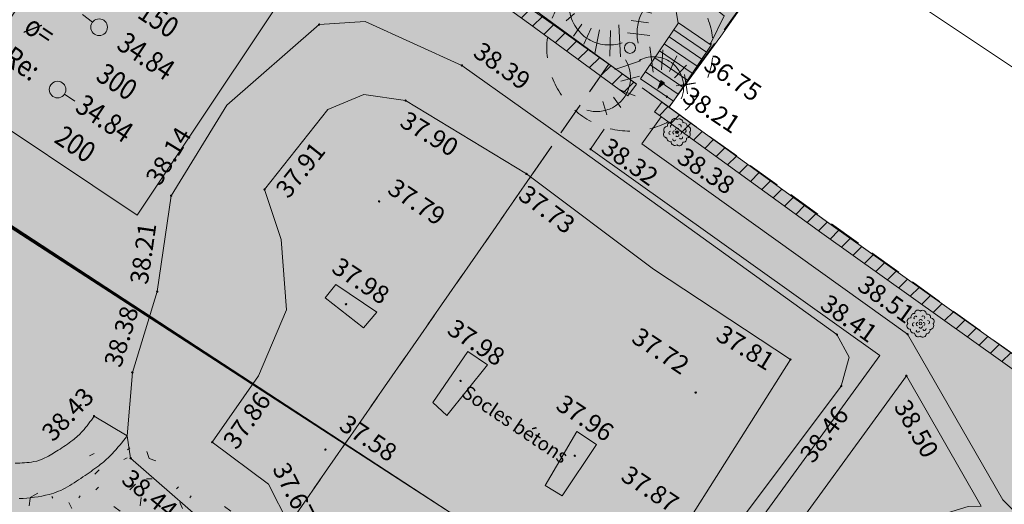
# Model space of a CAD drawing. Header units: metres. Extents: x 1711737 to 1712435, y 9275977 to 9276516.
# Tile 9 of 33: x 1711993 to 1712028, y 9276138 to 9276156. Entities that reach past the tile are written whole.
import ezdxf
from ezdxf.enums import TextEntityAlignment as Align

# ---------------------------------------------------------------- set-up
doc = ezdxf.new("R2010")
doc.units = ezdxf.units.M
doc.header["$LTSCALE"] = 5
doc.header["$PDMODE"] = 32
doc.header["$PDSIZE"] = 0.05
doc.linetypes.add('Parcelle', pattern=[1.2, 0.8, -0.4])
doc.layers.get('0').update_dxf_attribs({"lineweight": 15})
doc.layers.add('_sh_lot1', color=7, linetype='Continuous', lineweight=15, true_color=0xffffd7)
for name, color, linetype, lineweight in [('CL_cloture', 7, 'Continuous', 13), ('CL_cloture.gra', 7, 'Continuous', 9), ('FA_facade', 7, 'Continuous', 15), ('L6', 11, 'Parcelle', 13), ('LA_limite-apparente', 8, 'Continuous', 13), ('LF_limite-frise', 8, 'Continuous', 13), ('MA_assainissement.txt', 5, 'Continuous', 9), ('MR_topo', 7, 'Continuous', 5), ('MR_topo.alt', 7, 'Continuous', 9), ('MU_mur', 7, 'Continuous', 13), ('MU_mur.hah', 147, 'Continuous', 13), ('MV_voirie', 7, 'Continuous', 13), ('TA_talus', 94, 'Continuous', 13), ('TH_talus-haut', 92, 'Continuous', 13), ('VE_Vegetation', 96, 'Continuous', 9)]:
    doc.layers.add(name, color=color, linetype=linetype, lineweight=lineweight)
doc.styles.add('Ass-Style', font='simplex.shx')
doc.styles.add('NUV', font='arial.ttf')
doc.styles.add('Simplex 1.0', font='Simplex.shx', dxfattribs={"height": 0.2})
pattern_1 = [(45, (0, 0), (-0.353553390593, 0.353553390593), [])]

# ---------------------------------------------------------------- blocks, each defined once
blk = doc.blocks.new('PointTopo')
at = {"color": 0}
blk.add_point((0, 0), dxfattribs=at)
at = {"layer": 'MR_topo.alt', "style": 'Simplex 1.0'}
blk.add_attdef('ALT', text='', height=0.65, dxfattribs=at).set_placement((0.25, -0.25), align=Align.TOP_LEFT)
blk = doc.blocks.new('Hvg')
at = {"color": 0}
blk.add_circle((0, 0), 0.0516, dxfattribs=at)
for centre, radius, start, end in [((-0.218, 0.24), 0.125, 83.4353, 192.7267), ((-0.086, 0.371), 0.118, 43.6925, 183.5969), ((0.078, 0.342), 0.135, 358.4583, 125.1928), ((-0.343, 0.077), 0.135, 88.4583, 215.1928), ((-0.23, -0.028), 0.0628, 90.5895, 253.7127), ((-0.177, 0.208), 0.0582, 40.5494, 221.5178), ((-0.093, -0.018), 0.0628, 90.5895, 253.7127), ((0.006, 0.093), 0.0582, 9.1467, 190.1151), ((0.092, 0.212), 0.0628, 330.5895, 133.7127), ((0.105, -0.014), 0.0582, 280.5494, 101.5178), ((0.241, 0.217), 0.125, 353.4353, 102.7267), ((0.269, 0.048), 0.0582, 280.5494, 101.5178), ((0.372, 0.085), 0.118, 313.6925, 93.5969), ((-0.372, -0.086), 0.118, 133.6925, 273.5969), ((-0.241, -0.219), 0.125, 173.4353, 282.7267), ((-0.078, -0.344), 0.135, 178.4583, 305.1928), ((-0.093, -0.258), 0.0582, 160.5494, 341.5178), ((0.006, -0.102), 0.0628, 210.5895, 13.7127), ((0.138, -0.187), 0.0628, 210.5895, 13.7127), ((0.218, -0.242), 0.125, 263.4353, 12.7267), ((0.343, -0.079), 0.135, 268.4583, 35.1928), ((0.086, -0.373), 0.118, 223.6925, 3.5969)]:
    blk.add_arc(centre, radius, start, end, dxfattribs=at)
blk = doc.blocks.new('Gv1')
at = {"color": 0}
blk.add_circle((0, 0), 0.5, dxfattribs=at)
blk = doc.blocks.new('Gv4')
at = {"color": 0, "linetype": 'ByBlock', "flags": 128}
for points in [[(0.0488, 0.0281, -0.078792), (0.0437, 0.1142, -0.078792), (0.0655, 0.1977, -0.119413), (0.144, 0.3009, -0.119413), (0.2611, 0.3567)], [(-0.047, 0.0303, -0.110101), (-0.151, 0.0187, -0.110101), (-0.2501, 0.0523, -0.122637), (-0.3318, 0.1348, -0.122637), (-0.3653, 0.2461)], [(0.0549, -0.0755, -0.130638), (0.1454, -0.0536, -0.130638), (0.2349, -0.0795, -0.18166), (0.314, -0.1795, -0.18166), (0.3077, -0.3069)], [(-0.0269, -0.0721, -0.207851), (-0.0039, -0.2327, -0.207851), (-0.1056, -0.3592, -0.09749), (-0.181, -0.3816, -0.09749), (-0.2592, -0.3738)]]:
    blk.add_lwpolyline(points, format="xyb", dxfattribs=at)
for points in [[(0.2252, 0.3607), (0.2416, 0.324)], [(0.0848, 0.2983), (0.1702, 0.2502)], [(0.1611, 0.3382), (0.2001, 0.2956)], [(-0.3836, 0.162), (-0.3342, 0.2059)], [(0.0408, 0.2307), (0.1307, 0.2086)], [(-0.3397, 0.0705), (-0.2885, 0.1419)], [(-0.0562, -0.0538), (-0.0672, 0.1382)], [(0.0066, 0.1635), (0.1108, 0.1498)], [(-0.2775, 0.0212), (-0.2336, 0.1181)], [(-0.2117, -0.0337), (-0.1824, 0.1089)], [(-0.1202, -0.0501), (-0.1165, 0.1035)], [(-0.0147, 0.0899), (0.1188, 0.0733)], [(0.1389, -0.1454), (0.1202, 0.0056)], [(0.1899, -0.1327), (0.1973, -0.0124)], [(0.2373, -0.1417), (0.2807, -0.0484)], [(-0.0909, -0.1306), (0.0627, -0.0776)], [(0.2684, -0.1793), (0.3396, -0.1048)], [(-0.0544, -0.2001), (0.0572, -0.1708)], [(0.3011, -0.2283), (0.3928, -0.2111)], [(-0.0983, -0.2952), (-0.0544, -0.3574)], [(-0.0653, -0.2495), (0.0316, -0.2879)], [(-0.1623, -0.3226), (-0.1385, -0.4013)]]:
    blk.add_lwpolyline(points, dxfattribs=at)
at = {"color": 0, "linetype": 'ByBlock'}
for start, end in [(90, 103.84615), (62.30769, 76.15385), (117.69231, 131.53846), (34.61539, 48.46154), (145.38461, 159.23077), (6.92308, 20.76923), (173.07692, 186.92308), (339.23077, 353.07692), (200.76923, 214.61538), (311.53846, 325.38461), (228.46154, 242.30769), (283.84615, 297.69231), (256.15385, 270)]:
    blk.add_arc((0, 0), 0.5, start, end, dxfattribs=at)
blk = doc.blocks.new('_GeoCroix')
at = {"color": 0, "linetype": 'ByBlock', "lineweight": -2}
for p, q in [((-0.5, 0.5), (0.5, -0.5)), ((-0.5, -0.5), (0.5, 0.5))]:
    blk.add_line(p, q, dxfattribs=at)
blk = doc.blocks.new('dir_tron')
at = {"color": 0, "flags": 128}
blk.add_lwpolyline([(0.2, 0), (0.5, 0)], dxfattribs=at)
at = {"color": 0}
blk.add_circle((0, 0), 0.2, dxfattribs=at)

msp = doc.modelspace()

# ---------------------------------------------------------------- hatches: boundary and pattern name
at = {"layer": '_sh_lot1'}
h = msp.add_hatch(color=256, dxfattribs=at)
h.dxf.hatch_style = 1
h.paths.add_polyline_path([(1712050.695, 9276201.207), (1712041.971, 9276188.535), (1712031.491, 9276173.935), (1712021.032, 9276159.096), (1712016.253, 9276152.398), (1712014.08, 9276153.956), (1711985.838, 9276173.941), (1711968.308, 9276186.247), (1711968.27, 9276189.263), (1711952.437, 9276216.502), (1711948.951, 9276222.618), (1711953.153, 9276228.058), (1711955.689, 9276231.385), (1711956.567, 9276232.537), (1711959.283, 9276236.389), (1711957.439, 9276237.785), (1711955.641, 9276235.245), (1711954.528, 9276237.209), (1711952.857, 9276240.073), (1711951.329, 9276242.664), (1711950.259, 9276244.465), (1711949.482, 9276245.781), (1711947.588, 9276249.002), (1711948.855, 9276251.159), (1711953.921, 9276258.555), (1711957.085, 9276263.173), (1711961.209, 9276269.384), (1711963.595, 9276272.461), (1711963.93, 9276272.822), (1711964.46, 9276272.981), (1711965.086, 9276272.948), (1711965.62, 9276272.692), (1711978.036, 9276264.401), (1711976.668, 9276262.597), (1711989.632, 9276252.423), (1711991.235, 9276254.65), (1711998.516, 9276249.714), (1712001.29, 9276247.797), (1712006.354, 9276244.298), (1712016.449, 9276237.403), (1712016.271, 9276237.127), (1712012.502, 9276228.82), (1712012.697, 9276228.676), (1712017.972, 9276224.822), (1712023.931, 9276228.015), (1712035.669, 9276234.772), (1712045.724, 9276217.108), (1712062.431, 9276226.735), (1712072.551, 9276232.555), (1712075.161, 9276228.015), (1712059.203, 9276218.84), (1712048.391, 9276212.555), (1712041.24, 9276208.372), (1712050.211, 9276201.555)])
h = msp.add_hatch(color=256, dxfattribs=at)
h.dxf.hatch_style = 1
h.paths.add_polyline_path([(1712001.971, 9276136.535), (1712011.331, 9276149.995), (1712014.08, 9276153.956), (1711985.838, 9276173.941), (1711968.512, 9276186.104), (1711952.301, 9276172.605), (1711946.038, 9276167.369), (1711923.87, 9276148.803), (1711929.255, 9276142.337), (1711950.125, 9276124.469), (1711956.999, 9276136.257), (1711987.056, 9276114.796), (1711996.116, 9276127.229)], flags=17)
h = msp.add_hatch(color=256, dxfattribs=at)
h.dxf.hatch_style = 1
h.paths.add_polyline_path([(1712060.21, 9276112.494), (1712063.879, 9276117.611), (1712050.655, 9276127.449), (1712042.645, 9276133.409), (1712029.933, 9276142.586), (1712016.253, 9276152.398), (1712014.08, 9276153.956), (1712011.331, 9276149.995), (1712001.971, 9276136.535), (1711996.116, 9276127.229), (1712021.306, 9276108.797), (1712024.972, 9276106.21), (1712045.241, 9276091.727), (1712048.931, 9276097.155)], flags=17)
at = {"layer": 'MU_mur.hah'}
h = msp.add_hatch(dxfattribs=at)
h.set_pattern_fill('_U', color=256, scale=0.5, angle=45, style=0, pattern_type=0)
h.set_pattern_definition(pattern_1)
h.paths.add_polyline_path([(1711981.384, 9276176.727), (1711986.144, 9276173.382), (1711997.625, 9276165.189), (1712011.267, 9276155.362), (1712014.769, 9276152.81), (1712015.076, 9276153.231), (1712011.572, 9276155.783), (1711997.928, 9276165.612), (1711986.444, 9276173.807), (1711981.683, 9276177.153)])
h = msp.add_hatch(dxfattribs=at)
h.set_pattern_fill('_U', color=256, scale=0.5, angle=45, style=0, pattern_type=0)
h.set_pattern_definition(pattern_1)
h.paths.add_polyline_path([(1712042.337, 9276133.005), (1712031.511, 9276140.923), (1712021.761, 9276147.862), (1712015.734, 9276152.23), (1712015.993, 9276152.586), (1712022.018, 9276148.219), (1712031.769, 9276141.28), (1712042.597, 9276133.36)])
at = {"layer": 'VE_Vegetation'}
h = msp.add_hatch(dxfattribs=at)
h.set_pattern_fill('HAIE', color=256, scale=4)
h.set_pattern_definition([(109.29004622, (2.80424, 0.01486), (-24.0000000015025, 68.000000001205), [0.241356, -84.5171244]), (161.565051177, (1.7328, 3.65), (-4, 5e-12), [0.25252, -12.3965906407]), (106.927513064, (1.4932, 3.73), (-15.9999999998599, 52.0000000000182), [0.27384, -95.8926822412]), (111.250505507, (1.74408, 6e-15), (-7.9999999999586, 20.000000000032), [0.34598, -76.9068516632]), (28.4429286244, (1.2084, 2.3284), (43.999999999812, 23.999999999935), [0.31104, -108.8677125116]), (83.659808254, (1.174, 2.0208), (-1e-12, 4.000000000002), [0.30952, -35.9120205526]), (28.072486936, (3.3402, 3.821), (52.000000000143, 28.0000000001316), [0.193668, -67.806332]), (69.4439547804, (3.5112, 0.18576), (4.00000000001, 12.000000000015), [0.1948, -33.9812149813]), (122.905242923, (3.568, 0.36816), (-8.0000000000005, 11.999999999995), [0.2306, -80.7632269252]), (135, (3.7618, 0.7214), (-4, -1e-14), [0.145108, -5.5117462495]), (156.250505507, (3.9784, 3.1944), (-63.9999999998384, 28.0000000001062), [0.31148, -108.94052227]), (45, (3.534, 3.16), (-1e-14, 4), [0.225688, -5.4311662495]), (48.3664606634, (3.568, 2.5904), (28.000000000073, 32.000000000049), [0.13712, -48.0292583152]), (34.6951535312, (3.5908, 1.884), (39.999999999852, 27.999999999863), [0.1802, -63.0653532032]), (128.290163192, (2.2, 3.8552), (-15.9999999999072, 20.0000000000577), [0.18448, -96.6452674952]), (72.2553283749, (2.6104, 1.6444), (28.0000000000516, 87.9999999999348), [0.29912, -104.6961179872]), (115.346175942, (2.7016, 1.9292), (-4.000000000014, 8.0000000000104), [0.23968, -83.8555041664]), (115.016893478, (3.2152, 1.0636), (-3.999999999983, 8.000000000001), [0.35184, -65.8599414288]), (41.1859251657, (3.1236, 0.9836), (4.000000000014, 4.000000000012), [0.12108, -42.3995032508]), (63.434948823, (2.9754, 0.5618), (2e-12, 4), [0.076452, -8.86781991]), (131.185925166, (1.9492, 0.71), (-4.000000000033, 3.999999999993), [0.24228, -42.2783032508]), (159.44395478, (2.17724, 1.1201), (-11.999999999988, 4.000000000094), [0.194808, -33.9812069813]), (19.7988763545, (1.4932, 1.5304), (43.9999999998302, 15.9999999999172), [0.13356, -106.1490820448]), (116.565051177, (2.0177, 2.294), (-4, 4), [0.076452, -8.86781991]), (45, (2.485, 2.636), (-1e-14, 4), [0.09674, -5.5601142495]), (56.309932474, (2.9638, 2.3168), (4, 8), [0.082316, -14.3398891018]), (131.185925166, (2.5764, 3.3312), (-4.000000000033, 3.999999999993), [0.12124, -42.3993432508]), (2e-13, (1.4, 3), (-1e-14, 4), [0.2, -3.8]), (146.309932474, (0.2049, 0.4252), (-8, 4), [0.24628, -14.1759251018]), (143.130102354, (0.4444, 1.8267), (-11.99999999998, 8.00000000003), [0.284896, -19.715104]), (36.3843518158, (-6e-15, 1.83824), (15.9999999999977, 11.999999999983), [0.268868, -94.1345217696]), (136.73570459, (0.21637, 2.66992), (-64.0000000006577, 59.9999999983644), [0.266304, -93.11463624]), (25.7099537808, (0.376, 3.5932), (7.9999999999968, 3.9999999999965), [0.36704, -119.49955251]), (127.405356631, (0.6836, 0.63), (-39.9999999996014, 52.0000000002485), [0.244, -85.359738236]), (45, (0.718, 0.0376), (-1e-14, 4), [0.112844, -5.5440102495]), (153.434948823, (0.8548, 1.5647), (-4, -5e-12), [0.10174, -8.84253191]), (167.471192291, (0.9916, 0.5616), (-20.000000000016, 3.99999999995), [0.31552, -36.5626578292]), (45, (0.8, 2.6), (-1e-14, 4), [0.282844, -5.3740102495])])
edge = h.paths.add_edge_path()
edge.add_arc((1711991.991, 9276150.398), 12.153, 260.2226, 279.7425)
edge.add_arc((1711991.439, 9276144.35), 6.478, 293.752, 324.8031)
edge.add_line((1711996.732, 9276140.616), (1712003.917, 9276135.45))
edge.add_line((1712003.917, 9276135.45), (1711999.363, 9276129.098))
edge.add_line((1711999.363, 9276129.098), (1711997.429, 9276126.629))
edge.add_line((1711997.429, 9276126.629), (1711996.06, 9276127.5))
edge.add_line((1711996.06, 9276127.5), (1711997.513, 9276129.254))
edge.add_arc((1711995.734, 9276130.727), 2.309, 320.3585, 371.5021)
edge.add_arc((1711992.518, 9276130.073), 5.592, 11.5021, 43.7124)
edge.add_arc((1711985.893, 9276123.739), 14.757, 43.7124, 50.7152)
edge.add_arc((1711988.993, 9276127.528), 9.861, 50.7152, 59.2842)
edge.add_arc((1711992.324, 9276133.134), 3.34, 59.2842, 86.351)
edge.add_arc((1711992.638, 9276138.057), 1.592, 226.722, 266.351, ccw=False)
edge.add_line((1711991.546, 9276136.898), (1711989.928, 9276138.422))

# ---------------------------------------------------------------- linework, layer by layer
at = {"layer": 'CL_cloture', "flags": 128}
msp.add_lwpolyline([(1712021.032, 9276159.096), (1712018.122, 9276154.954), (1712016.261, 9276152.408)], dxfattribs=at)
at = {"layer": 'L6', "ltscale": 0.3, "elevation": 34.565}
for points in [[(1711987.056, 9276114.796), (1711956.999, 9276136.257), (1711950.125, 9276124.469), (1711929.137, 9276142.438), (1711929.141, 9276142.474), (1711923.87, 9276148.803), (1711946.038, 9276167.369), (1711952.301, 9276172.605), (1711968.516, 9276186.108), (1711968.308, 9276186.247), (1711985.838, 9276173.941), (1712014.08, 9276153.956), (1712011.331, 9276149.995), (1712001.971, 9276136.535), (1711996.116, 9276127.229), (1711987.056, 9276114.796)], [(1712063.879, 9276117.611), (1712060.21, 9276112.494), (1712048.931, 9276097.155), (1712045.241, 9276091.727), (1712024.972, 9276106.21), (1712021.306, 9276108.797), (1711996.116, 9276127.229), (1712001.971, 9276136.535), (1712011.331, 9276149.995), (1712014.08, 9276153.956), (1712016.253, 9276152.398), (1712029.933, 9276142.586), (1712042.645, 9276133.409), (1712050.655, 9276127.449), (1712063.879, 9276117.611)]]:
    msp.add_lwpolyline(points, close=True, dxfattribs=at)
for points in [[(1712021.032, 9276159.096), (1712016.253, 9276152.398), (1712014.08, 9276153.956), (1711985.838, 9276173.941)], [(1712021.032, 9276159.096), (1712016.253, 9276152.398), (1712029.933, 9276142.586), (1712033.921, 9276148.255), (1712037.111, 9276148.115), (1712042.901, 9276143.965), (1712048.501, 9276139.975), (1712047.921, 9276139.195), (1712049.181, 9276138.285), (1712049.771, 9276139.025), (1712049.911, 9276138.935), (1712050.451, 9276139.685), (1712060.241, 9276132.585), (1712069.551, 9276125.915), (1712076.681, 9276135.875), (1712067.331, 9276142.435), (1712058.511, 9276148.815), (1712059.111, 9276149.625), (1712057.601, 9276150.745), (1712056.941, 9276149.885), (1712056.161, 9276150.445), (1712040.551, 9276161.625)]]:
    msp.add_lwpolyline(points, dxfattribs=at)
at = {"layer": 'LA_limite-apparente', "flags": 128}
for points in [[(1712013.918, 9276151.609), (1712013.425, 9276150.886), (1712023.849, 9276143.461), (1712017.911, 9276135.304), (1712017.125, 9276135.812), (1712013.052, 9276130.185), (1712013.864, 9276129.602), (1712011.742, 9276126.732), (1712012.483, 9276124.831)], [(1712009.706, 9276143.117), (1712008.237, 9276141.29), (1712007.733, 9276141.759), (1712009.005, 9276143.601), (1712009.706, 9276143.117)], [(1711996.716, 9276140.557), (1711995.527, 9276141.274)]]:
    msp.add_lwpolyline(points, dxfattribs=at)
for points in [[(1712005.723, 9276145.017), (1712005.241, 9276144.448), (1712003.855, 9276145.534), (1712004.237, 9276146.011)], [(1712012.404, 9276138.405), (1712011.792, 9276138.771), (1712012.923, 9276140.719), (1712013.633, 9276140.253)]]:
    msp.add_lwpolyline(points, close=True, dxfattribs=at)
for points in [[(1711992.683, 9276139.578, 0.047043), (1711993.357, 9276139.631, 0.076027), (1711993.755, 9276139.765, 0.022525), (1711994.234, 9276140.041, 0.019566), (1711994.756, 9276140.403, 0.050291), (1711995.106, 9276140.726, 0.034555), (1711995.527, 9276141.274)], [(1711996.716, 9276140.557, -0.026892), (1711996.177, 9276139.916, -0.040213), (1711995.762, 9276139.539, -0.014613), (1711995.203, 9276139.134, -0.013286), (1711994.565, 9276138.723, -0.07665), (1711993.909, 9276138.452, -0.049675), (1711992.829, 9276138.299)]]:
    msp.add_lwpolyline(points, format="xyb", dxfattribs=at)
at = {"layer": 'LF_limite-frise', "flags": 128}
for points in [[(1712017.748, 9276154.687), (1712018.243, 9276155.693), (1712017.232, 9276156.494), (1712016.785, 9276159.236)], [(1712016.32, 9276156.973), (1712016.581, 9276155.431)], [(1712036.754, 9276134.443), (1712036.76, 9276134.844), (1712035.946, 9276135.353), (1712028.998, 9276137.53), (1712028.282, 9276138.256), (1712024.852, 9276144.223), (1712015.272, 9276151.082), (1712015.97, 9276152.058)]]:
    msp.add_lwpolyline(points, dxfattribs=at)
msp.add_lwpolyline([(1712024.807, 9276142.727), (1712027.503, 9276138.028), (1712027.036, 9276138.012), (1712019.755, 9276135.787)], close=True, dxfattribs=at)
at = {"layer": 'MA_assainissement.txt'}
for points in [[(1711997.665, 9276163.351), (1712004.113, 9276159.051), (1711997.08, 9276148.506), (1711990.632, 9276152.806)], [(1712028.922, 9276162.399), (1712035.369, 9276158.099), (1712031.333, 9276152.047), (1712024.885, 9276156.347)]]:
    msp.add_lwpolyline(points, close=True, dxfattribs=at)
msp.add_lwpolyline([(1712015.831, 9276132.94, 0, 0.15, 0), (1711988.496, 9276150.725, 0, 0, 0)], format="xyseb", dxfattribs=at)
at = {"layer": 'MU_mur'}
for p, q in [((1712014.769, 9276152.81, 36.144), (1712015.076, 9276153.231, 36.144)), ((1712015.734, 9276152.23, 38.952), (1712015.993, 9276152.586, 38.952))]:
    msp.add_line(p, q, dxfattribs=at)
at = {"layer": 'MU_mur', "flags": 128}
for points, elevation in [([(1711981.683, 9276177.153), (1711986.444, 9276173.807), (1711997.928, 9276165.612), (1712011.572, 9276155.783), (1712015.076, 9276153.231)], 36.144), ([(1711981.384, 9276176.727), (1711986.144, 9276173.382), (1711997.625, 9276165.189), (1712011.267, 9276155.362), (1712014.769, 9276152.81)], 36.144), ([(1712042.604, 9276133.355), (1712031.769, 9276141.28), (1712022.018, 9276148.219), (1712015.993, 9276152.586)], 38.952), ([(1712042.337, 9276133.005), (1712031.511, 9276140.923), (1712021.761, 9276147.862), (1712015.734, 9276152.23)], 38.952)]:
    msp.add_lwpolyline(points, dxfattribs=dict(at, elevation=elevation))
at = {"layer": 'MV_voirie'}
for p, q in [((1712016.424, 9276155.184, 36.888), (1712017.605, 9276154.379, 36.899)), ((1712016.082, 9276154.681, 37.266), (1712017.263, 9276153.877, 37.274)), ((1712016.253, 9276154.932, 37.077), (1712017.434, 9276154.128, 37.086)), ((1712015.911, 9276154.43, 37.455), (1712017.092, 9276153.626, 37.461)), ((1712015.569, 9276153.928, 37.833), (1712016.75, 9276153.124, 37.836)), ((1712015.74, 9276154.179, 37.644), (1712016.921, 9276153.375, 37.649)), ((1712015.398, 9276153.677, 38.022), (1712016.58, 9276152.873, 38.024))]:
    msp.add_line(p, q, dxfattribs=at)
at = {"layer": 'MV_voirie', "elevation": 36.699, "flags": 128}
msp.add_lwpolyline([(1712016.595, 9276155.435), (1712017.776, 9276154.63), (1712016.409, 9276152.622), (1712015.227, 9276153.426)], close=True, dxfattribs=at)
msp.add_lwpolyline([(1712017.181, 9276155.036, 0, 0, 0), (1712015.818, 9276153.024, 0, 0.2, 0), (1712016.034, 9276153.331, 0.2, 0.2, 0)], format="xyseb", dxfattribs=at)
at = {"layer": 'TA_talus', "flags": 128}
msp.add_lwpolyline([(1712011.993, 9276130.645), (1712013.152, 9276131.722), (1712016.534, 9276136.215), (1712016.85, 9276137.33), (1712020.63, 9276143.31), (1712015.697, 9276146.56), (1712011.11, 9276149.995), (1712006.752, 9276152.637), (1712005.249, 9276152.852), (1712003.957, 9276152.322), (1712001.67, 9276149.437), (1712002.27, 9276147.634), (1712002.463, 9276145.105), (1712001.457, 9276142.725), (1711999.784, 9276140.336), (1712001.81, 9276138.821), (1712002.544, 9276137.385), (1712004.436, 9276134.735), (1712003.926, 9276133.067), (1712002.283, 9276130.864), (1712000.739, 9276128.936), (1712001.473, 9276128.807), (1712007.236, 9276124.443), (1712008.484, 9276125.79)], close=True, dxfattribs=at)
at = {"layer": 'TH_talus-haut', "flags": 128}
msp.add_lwpolyline([(1712017.642, 9276135.93), (1712022.459, 9276142.355), (1712022.747, 9276143.398), (1712022.305, 9276144.207), (1712013.18, 9276150.781), (1712008.786, 9276153.906), (1712005.3, 9276155.487), (1712003.639, 9276155.379), (1712000.309, 9276152.47), (1711998.303, 9276149.208), (1711997.803, 9276145.759), (1711996.905, 9276142.847), (1711996.716, 9276140.557), (1711996.844, 9276139.762), (1712000.306, 9276136.729)], dxfattribs=at)

# ---------------------------------------------------------------- block references
at = {"layer": 'CL_cloture.gra', "xscale": 0.5, "yscale": 0.5, "zscale": 0.5, "rotation": 233.8382099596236}
msp.add_blockref('_GeoCroix', (1712016.861, 9276153.228), dxfattribs=at)
at = {"layer": 'MA_assainissement.txt', "xscale": 1.5, "yscale": 1.5}
for p, rotation in [((1711995.708, 9276155.281), 142.4073222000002), ((1711994.21, 9276153.034), 325.9612683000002)]:
    msp.add_blockref('dir_tron', p, dxfattribs=dict(at, rotation=rotation))
at = {"layer": 'MR_topo'}
ref = msp.add_blockref('PointTopo', (1712003.639, 9276155.379, 38.431), dxfattribs=dict(at, rotation=3.718253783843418))
ref.add_attrib('ALT', '38.43', dxfattribs={"layer": 'MR_topo.alt', "height": 0.65, "rotation": 3.7183, "style": 'Simplex 1.0'}).set_placement((1712003.023, 9276156.471), align=Align.TOP_LEFT)
ref = msp.add_blockref('PointTopo', (1712008.786, 9276153.906, 38.392), dxfattribs=dict(at, rotation=324.5738286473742))
ref.add_attrib('ALT', '38.39', dxfattribs={"layer": 'MR_topo.alt', "height": 0.65, "rotation": 324.5738, "style": 'Simplex 1.0'}).set_placement((1712009.522, 9276154.794), align=Align.TOP_LEFT)
ref = msp.add_blockref('PointTopo', (1712017.748, 9276154.687, 36.75), dxfattribs=dict(at, rotation=326.0823172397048))
ref.add_attrib('ALT', '36.75', dxfattribs={"layer": 'MR_topo.alt', "height": 0.65, "rotation": 326.0823, "style": 'Simplex 1.0'}).set_placement((1712017.816, 9276154.34, 36.75), align=Align.TOP_LEFT)
ref = msp.add_blockref('PointTopo', (1712016.177, 9276152.78, 38.211), dxfattribs=dict(at, rotation=326.4126275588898))
ref.add_attrib('ALT', '38.21', (1712016.689, 9276152.646, 38.211), dxfattribs={"layer": 'MR_topo.alt', "height": 0.65, "rotation": 326.4126, "style": 'Simplex 1.0'})
ref = msp.add_blockref('PointTopo', (1712006.752, 9276152.637, 37.9), dxfattribs=dict(at, rotation=328.7739653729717))
ref.add_attrib('ALT', '37.90', dxfattribs={"layer": 'MR_topo.alt', "height": 0.65, "rotation": 328.774, "style": 'Simplex 1.0'}).set_placement((1712006.837, 9276152.294, 37.9), align=Align.TOP_LEFT)
ref = msp.add_blockref('PointTopo', (1711998.303, 9276149.208, 38.141), dxfattribs=dict(at, rotation=58.4177189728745))
ref.add_attrib('ALT', '38.14', dxfattribs={"layer": 'MR_topo.alt', "height": 0.65, "rotation": 58.4177, "style": 'Simplex 1.0'}).set_placement((1711997.345, 9276149.869), align=Align.TOP_LEFT)
ref = msp.add_blockref('PointTopo', (1712016.541, 9276151.502, 38.383), dxfattribs=dict(at, rotation=326.2998993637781))
ref.add_attrib('ALT', '38.38', dxfattribs={"layer": 'MR_topo.alt', "height": 0.65, "rotation": 326.2999, "style": 'Simplex 1.0'}).set_placement((1712016.851, 9276150.994, 38.383), align=Align.TOP_LEFT)
ref = msp.add_blockref('PointTopo', (1712001.67, 9276149.437, 37.908), dxfattribs=dict(at, rotation=51.61112414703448))
ref.add_attrib('ALT', '37.91', dxfattribs={"layer": 'MR_topo.alt', "height": 0.65, "rotation": 51.6111, "style": 'Simplex 1.0'}).set_placement((1712002.021, 9276149.477, 37.908), align=Align.TOP_LEFT)
ref = msp.add_blockref('PointTopo', (1712013.425, 9276150.886, 38.322), dxfattribs=dict(at, rotation=324.5358890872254))
ref.add_attrib('ALT', '38.32', dxfattribs={"layer": 'MR_topo.alt', "height": 0.65, "rotation": 324.5359, "style": 'Simplex 1.0'}).set_placement((1712014.129, 9276151.343), align=Align.TOP_LEFT)
ref = msp.add_blockref('PointTopo', (1712011.11, 9276149.995, 37.732), dxfattribs=dict(at, rotation=323.172478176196))
ref.add_attrib('ALT', '37.73', dxfattribs={"layer": 'MR_topo.alt', "height": 0.65, "rotation": 323.1725, "style": 'Simplex 1.0'}).set_placement((1712011.161, 9276149.645, 37.732), align=Align.TOP_LEFT)
ref = msp.add_blockref('PointTopo', (1712005.799, 9276149.004, 37.793), dxfattribs=at)
ref.add_attrib('ALT', '37.79', dxfattribs={"layer": 'MR_topo.alt', "height": 0.65, "rotation": 326.2999, "style": 'Simplex 1.0'}).set_placement((1712006.417, 9276149.874), align=Align.TOP_LEFT)
ref = msp.add_blockref('PointTopo', (1711997.803, 9276145.759, 38.212), dxfattribs=dict(at, rotation=81.75315346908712))
ref.add_attrib('ALT', '38.21', dxfattribs={"layer": 'MR_topo.alt', "height": 0.65, "rotation": 81.7532, "style": 'Simplex 1.0'}).set_placement((1711996.813, 9276146.08), align=Align.TOP_LEFT)
ref = msp.add_blockref('PointTopo', (1712004.608, 9276145.303, 37.976), dxfattribs=at)
ref.add_attrib('ALT', '37.98', dxfattribs={"layer": 'MR_topo.alt', "height": 0.65, "rotation": 326.2999, "style": 'Simplex 1.0'}).set_placement((1712004.404, 9276147.032), align=Align.TOP_LEFT)
ref = msp.add_blockref('PointTopo', (1712024.852, 9276144.223, 38.512), dxfattribs=dict(at, rotation=324.39585895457))
ref.add_attrib('ALT', '38.51', dxfattribs={"layer": 'MR_topo.alt', "height": 0.65, "rotation": 324.3959, "style": 'Simplex 1.0'}).set_placement((1712024.794, 9276144.572, 38.512), align=Align.RIGHT)
ref = msp.add_blockref('PointTopo', (1712022.305, 9276144.207, 38.413), dxfattribs=dict(at, rotation=324.5019233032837))
ref.add_attrib('ALT', '38.41', dxfattribs={"layer": 'MR_topo.alt', "height": 0.65, "rotation": 324.5019, "style": 'Simplex 1.0'}).set_placement((1712022.029, 9276145.699, 38.413), align=Align.TOP_LEFT)
ref = msp.add_blockref('PointTopo', (1711996.905, 9276142.847, 38.384), dxfattribs=dict(at, rotation=72.86120394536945))
ref.add_attrib('ALT', '38.38', dxfattribs={"layer": 'MR_topo.alt', "height": 0.65, "rotation": 72.8612, "style": 'Simplex 1.0'}).set_placement((1711995.868, 9276143.177), align=Align.TOP_LEFT)
ref = msp.add_blockref('PointTopo', (1712008.738, 9276142.541, 37.978), dxfattribs=at)
ref.add_attrib('ALT', '37.98', dxfattribs={"layer": 'MR_topo.alt', "height": 0.65, "rotation": 326.2999, "style": 'Simplex 1.0'}).set_placement((1712008.565, 9276144.811), align=Align.TOP_LEFT)
ref = msp.add_blockref('PointTopo', (1712017.213, 9276142.122, 37.725), dxfattribs=at)
ref.add_attrib('ALT', '37.72', dxfattribs={"layer": 'MR_topo.alt', "height": 0.65, "rotation": 326.2999, "style": 'Simplex 1.0'}).set_placement((1712015.214, 9276144.508), align=Align.TOP_LEFT)
ref = msp.add_blockref('PointTopo', (1712020.63, 9276143.31, 37.813), dxfattribs=dict(at, rotation=328.4937947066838))
ref.add_attrib('ALT', '37.81', dxfattribs={"layer": 'MR_topo.alt', "height": 0.65, "rotation": 328.4938, "style": 'Simplex 1.0'}).set_placement((1712018.233, 9276144.597, 37.813), align=Align.TOP_LEFT)
ref = msp.add_blockref('PointTopo', (1712024.807, 9276142.727, 38.505), dxfattribs=dict(at, rotation=299.8442197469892))
ref.add_attrib('ALT', '38.50', dxfattribs={"layer": 'MR_topo.alt', "height": 0.65, "rotation": 299.8442, "style": 'Simplex 1.0'}).set_placement((1712024.901, 9276141.942, 38.505), align=Align.TOP_LEFT)
ref = msp.add_blockref('PointTopo', (1711995.527, 9276141.274, 38.425), dxfattribs=dict(at, rotation=46.38015232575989))
ref.add_attrib('ALT', '38.43', dxfattribs={"layer": 'MR_topo.alt', "height": 0.65, "rotation": 46.3802, "style": 'Simplex 1.0'}).set_placement((1711993.578, 9276140.764, 38.425), align=Align.TOP_LEFT)
ref = msp.add_blockref('PointTopo', (1712022.459, 9276142.355, 38.455), dxfattribs=dict(at, rotation=53.13647839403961))
ref.add_attrib('ALT', '38.46', dxfattribs={"layer": 'MR_topo.alt', "height": 0.65, "rotation": 53.1365, "style": 'Simplex 1.0'}).set_placement((1712020.92, 9276139.923, 38.455), align=Align.TOP_LEFT)
ref = msp.add_blockref('PointTopo', (1711999.784, 9276140.336, 37.855), dxfattribs=dict(at, rotation=54.98632222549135))
ref.add_attrib('ALT', '37.86', dxfattribs={"layer": 'MR_topo.alt', "height": 0.65, "rotation": 54.9863, "style": 'Simplex 1.0'}).set_placement((1712000.132, 9276140.398, 37.855), align=Align.TOP_LEFT)
ref = msp.add_blockref('PointTopo', (1712012.854, 9276139.845, 37.963), dxfattribs=at)
ref.add_attrib('ALT', '37.96', dxfattribs={"layer": 'MR_topo.alt', "height": 0.65, "rotation": 326.2999, "style": 'Simplex 1.0'}).set_placement((1712012.487, 9276142.091, 37.963), align=Align.TOP_LEFT)
ref = msp.add_blockref('PointTopo', (1712003.866, 9276140.066, 37.576), dxfattribs=at)
ref.add_attrib('ALT', '37.58', dxfattribs={"layer": 'MR_topo.alt', "height": 0.65, "rotation": 326.2999, "style": 'Simplex 1.0'}).set_placement((1712004.674, 9276141.364, 37.576), align=Align.TOP_LEFT)
ref = msp.add_blockref('PointTopo', (1711996.844, 9276139.762, 38.442), dxfattribs=dict(at, rotation=320.9599798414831))
ref.add_attrib('ALT', '38.44', dxfattribs={"layer": 'MR_topo.alt', "height": 0.65, "rotation": 320.96, "style": 'Simplex 1.0'}).set_placement((1711996.88, 9276139.411, 38.442), align=Align.TOP_LEFT)
ref = msp.add_blockref('PointTopo', (1712002.544, 9276137.385, 37.667), dxfattribs=dict(at, rotation=297.0902259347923))
ref.add_attrib('ALT', '37.67', dxfattribs={"layer": 'MR_topo.alt', "height": 0.65, "rotation": 297.0902, "style": 'Simplex 1.0'}).set_placement((1712002.516, 9276139.676, 37.667), align=Align.TOP_LEFT)
ref = msp.add_blockref('PointTopo', (1712015.618, 9276137.216, 37.87), dxfattribs=at)
ref.add_attrib('ALT', '37.87', dxfattribs={"layer": 'MR_topo.alt', "height": 0.65, "rotation": 326.2999, "style": 'Simplex 1.0'}).set_placement((1712014.83, 9276139.536, 37.87), align=Align.TOP_LEFT)
at = {"layer": 'VE_Vegetation'}
for name, xscale, yscale in [('Gv4', 6, 6), ('Gv1', 0.4, 0.4)]:
    msp.add_blockref(name, (1712014.844, 9276154.538, 37.244), dxfattribs=dict(at, xscale=xscale, yscale=yscale))
for p in [(1712016.541, 9276151.502, 38.383), (1712025.317, 9276144.606, 38.52)]:
    msp.add_blockref('Hvg', p, dxfattribs=at)

# ---------------------------------------------------------------- texts
at = {"layer": 'FA_facade', "style": 'NUV'}
msp.add_text('Socles bétons', height=0.5, rotation=326.0924, dxfattribs=at).set_placement((1712008.73, 9276142.006))
at = {"layer": 'MA_assainissement.txt', "style": 'Ass-Style', "width": 0.85}
for s, p in [('150', (1711997.04, 9276155.655)), ('ø=', (1711992.942, 9276155.142)), ('34.84', (1711996.291, 9276154.532)), ('Re:', (1711992.193, 9276154.019)), ('300', (1711995.542, 9276153.409)), ('34.84', (1711994.793, 9276152.285)), ('200', (1711994.043, 9276151.162))]:
    msp.add_text(s, height=0.75, rotation=326.2999, dxfattribs=at).set_placement(p)

doc.saveas('drawing.dxf')
